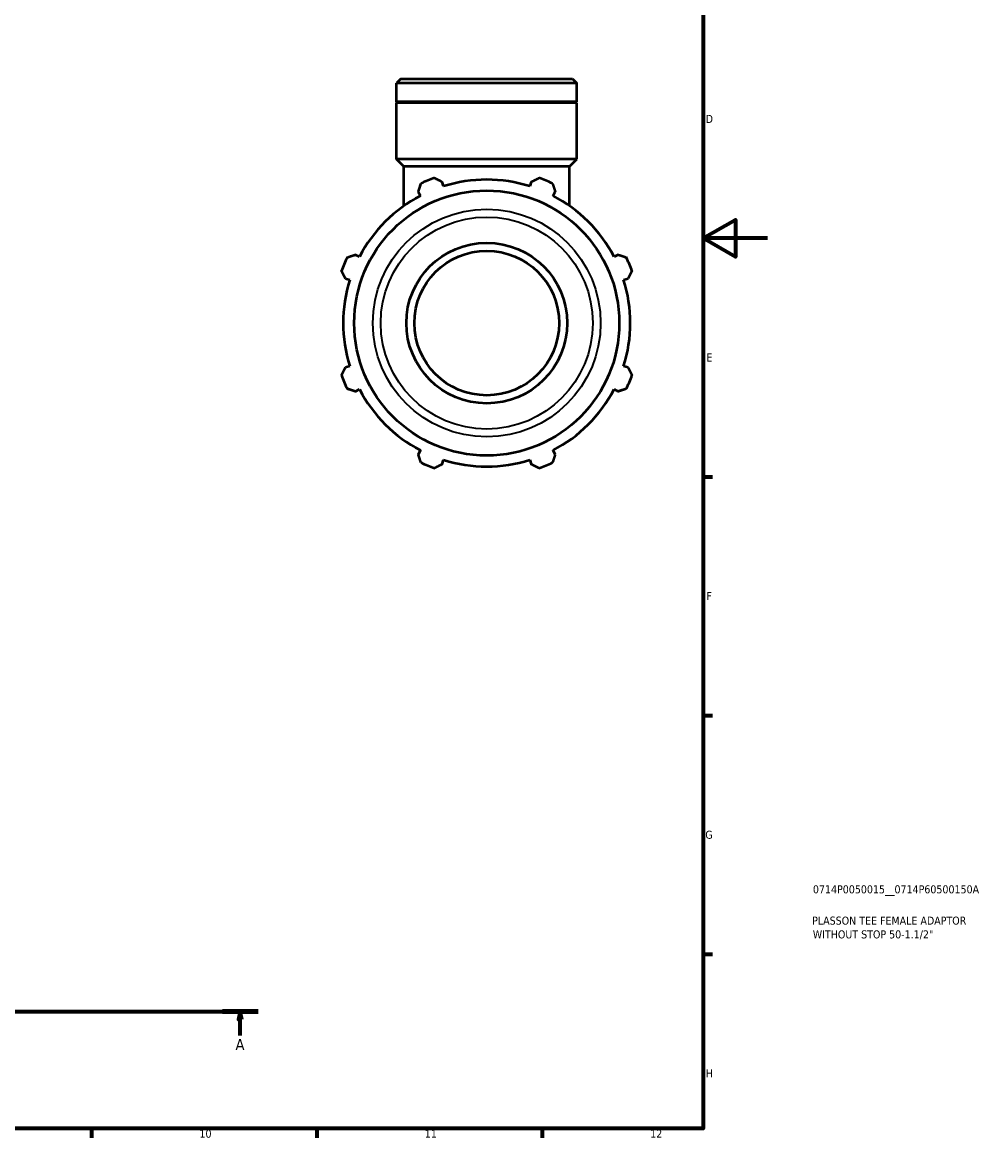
# Model space of a CAD drawing. Header units: millimetres. Extents: x 0 to 998, y 0 to 832.
# Tile 5 of 6: x 609 to 909, y 17 to 364. Entities that reach past the tile are written whole.
import ezdxf

# ---------------------------------------------------------------- set-up
doc = ezdxf.new("R2010")
doc.units = ezdxf.units.MM
doc.linetypes.add('CHAIN', pattern=[0.7087, 0.4724, -0.0591, 0.1181, -0.0591])
for name, color, linetype, lineweight in [('Border (ISO)', 7, 'Continuous', 70), ('Section Line (ISO)', 7, 'CHAIN', 70), ('Title (ISO)', 7, 'Continuous', 50), ('Visible (ISO)', 7, 'Continuous', 50), ('Visible Narrow (ISO)', 7, 'Continuous', 35)]:
    doc.layers.add(name, color=color, linetype=linetype, lineweight=lineweight)
doc.styles.add('Label Text (ISO)', font='tahoma.ttf')
doc.styles.add('Note Text (ISO)', font='tahoma.ttf')

# ---------------------------------------------------------------- blocks, each defined once
blk = doc.blocks.new('Borders Default Border')
at = {"layer": 'Border (ISO)'}
for p, q in [((821, 222.75), (823.9, 222.75)), ((821, 148.5), (823.9, 148.5)), ((821, 74.25), (823.9, 74.25)), ((630.75, 20), (630.75, 17.1)), ((700.83, 20), (700.83, 17.1)), ((770.92, 20), (770.92, 17.1))]:
    blk.add_line(p, q, dxfattribs=at)
at = {"layer": 'Border (ISO)', "flags": 128}
for points in [[(20, 20), (20, 574), (821, 574), (821, 20), (20, 20)], [(841, 297), (821, 297), (831, 302.77), (831, 291.23), (821, 297)]]:
    blk.add_lwpolyline(points, dxfattribs=at)
at = {"layer": 'Border (ISO)', "color": 232, "true_color": 0xca0064, "char_height": 2.5, "attachment_point": 7, "style": 'Note Text (ISO)'}
for s, insert in [('D', (821.73, 332.88)), ('E', (821.94, 258.63)), ('F', (822, 184.38)), ('G', (821.61, 110.08)), ('H', (821.74, 35.88)), ('10', (664.29, 17.05)), ('11', (734.37, 17.1)), ('12', (804.46, 17.1))]:
    blk.add_mtext(s, dxfattribs=dict(at, insert=insert))
blk = doc.blocks.new('Title Blocks ISO')
at = {"layer": 'Title (ISO)', "color": 232, "true_color": 0xca0064, "style": 'Note Text (ISO)'}
for tag, p in [('PART_NUMBER_001', (34.08, 73.14)), ('DESCRIPTION_001', (33.84, 63.4)), ('DESCRIPTION_002', (34.05, 59.12))]:
    blk.add_attdef(tag, p, '', height=2.5, dxfattribs=at)
blk = doc.blocks.new('2dTransSection0')
at = {"layer": 'Section Line (ISO)', "linetype": 'CHAIN'}
blk.add_line((253.3, 56.35), (682.55, 56.35), dxfattribs=at)
at = {"layer": 'Section Line (ISO)', "linetype": 'Continuous', "lineweight": 140}
blk.add_line((671.42, 56.35), (682.55, 56.35), dxfattribs=at)
at = {"layer": 'Section Line (ISO)', "linetype": 'Continuous'}
for p, q in [((676.98, 56.35), (676.48, 53.85)), ((676.98, 53.85), (676.98, 56.35)), ((677.48, 53.85), (676.98, 56.35)), ((676.48, 53.85), (677.48, 53.85)), ((676.98, 48.87), (676.98, 53.85))]:
    blk.add_line(p, q, dxfattribs=at)
at = {"layer": 'Section Line (ISO)', "linetype": 'Continuous', "flags": 128}
blk.add_lwpolyline([(677.48, 53.85), (676.98, 56.35), (676.48, 53.85), (677.48, 53.85)], dxfattribs=at)
at = {"layer": 'Section Line (ISO)'}
blk.add_solid([(677.48, 53.85), (676.98, 56.35), (676.48, 53.85), (677.48, 53.85)], dxfattribs=at)
at = {"layer": 'Section Line (ISO)', "insert": (675.49, 44.35), "char_height": 3.5, "attachment_point": 7, "style": 'Label Text (ISO)'}
blk.add_mtext('A', dxfattribs=at)

msp = doc.modelspace()

# ---------------------------------------------------------------- linework, layer by layer
at = {"layer": 'Visible (ISO)'}
for p, q in [((726.958, 346.599), (725.613, 345.254)), ((781.669, 345.254), (725.613, 345.254)), ((725.613, 339.399), (725.613, 345.254)), ((726.958, 346.599), (780.324, 346.599)), ((780.324, 346.599), (781.669, 345.254)), ((781.669, 339.399), (781.669, 345.254)), ((781.669, 339.399), (725.613, 339.399)), ((725.913, 339.099), (725.613, 339.399)), ((781.669, 339.099), (725.613, 339.099)), ((725.613, 321.599), (725.613, 339.099)), ((781.369, 339.099), (781.669, 339.399)), ((781.669, 321.599), (781.669, 339.099)), ((781.669, 321.599), (725.613, 321.599)), ((727.855, 319.357), (725.613, 321.599)), ((779.427, 319.357), (727.855, 319.357)), ((727.855, 307.038), (727.855, 319.357)), ((779.427, 319.357), (781.669, 321.599)), ((779.427, 307.038), (779.427, 319.357)), ((740.217, 313.173), (739.784, 314.547)), ((767.497, 314.547), (767.064, 313.173)), ((732.364, 311.473), (733.028, 310.195)), ((774.253, 310.195), (774.918, 311.473)), ((714.045, 291.212), (712.767, 291.877)), ((794.514, 291.877), (793.237, 291.212)), ((709.694, 284.456), (711.067, 284.023)), ((796.215, 284.023), (797.588, 284.456)), ((711.067, 257.176), (709.694, 256.743)), ((797.588, 256.743), (796.215, 257.176)), ((712.767, 249.322), (714.045, 249.987)), ((793.237, 249.987), (794.514, 249.322)), ((733.028, 231.003), (732.364, 229.726)), ((774.918, 229.726), (774.253, 231.003)), ((739.784, 226.652), (740.217, 228.025)), ((767.064, 228.025), (767.497, 226.652))]:
    msp.add_line(p, q, dxfattribs=at)
for radius in [41.224, 25, 22.5]:
    msp.add_circle((753.641, 270.599), radius, dxfattribs=at)
for radius, start, end in [(48, 109.79198, 115.20802), (44.64, 72.5, 107.5), (48, 64.79198, 70.20802), (44.64, 117.5, 152.5), (44.64, 27.5, 62.5), (48, 154.79198, 160.20802), (48, 19.79198, 25.20802), (44.64, 162.5, 197.5), (44.64, 342.5, 17.5), (48, 199.79198, 205.20802), (48, 334.79198, 340.20802), (44.64, 207.5, 242.5), (44.64, 297.5, 332.5), (48, 244.79198, 250.20802), (44.64, 252.5, 287.5), (48, 289.79198, 295.20802)]:
    msp.add_arc((753.641, 270.599), radius, start, end, dxfattribs=at)
for points, weights in [([(732.364, 311.473), (732.772, 312.724), (733.197, 314.028)], [1.00243851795, 1.00162742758, 1]), ([(737.388, 315.764), (738.611, 315.143), (739.784, 314.547)], [1, 1.00162742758, 1.00243851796]), ([(767.497, 314.547), (768.671, 315.143), (769.894, 315.764)], [1.00243851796, 1.00162742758, 1]), ([(774.084, 314.028), (774.51, 312.724), (774.918, 311.473)], [1, 1.00162742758, 1.00243851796]), ([(710.212, 291.043), (711.516, 291.468), (712.767, 291.877)], [1, 1.00162742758, 1.00243851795]), ([(794.514, 291.877), (795.766, 291.468), (797.07, 291.043)], [1.00243851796, 1.00162742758, 1]), ([(709.694, 284.456), (709.097, 285.63), (708.476, 286.852)], [1.00243851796, 1.00162742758, 1]), ([(798.805, 286.852), (798.184, 285.63), (797.588, 284.456)], [1, 1.00162742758, 1.00243851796]), ([(708.476, 254.346), (709.097, 255.569), (709.694, 256.743)], [1, 1.00162742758, 1.00243851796]), ([(797.588, 256.743), (798.184, 255.569), (798.805, 254.346)], [1.00243851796, 1.00162742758, 1]), ([(712.767, 249.322), (711.516, 249.73), (710.212, 250.156)], [1.00243851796, 1.00162742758, 1]), ([(797.07, 250.156), (795.766, 249.73), (794.514, 249.322)], [1, 1.00162742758, 1.00243851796]), ([(733.197, 227.17), (732.772, 228.474), (732.364, 229.726)], [1, 1.00162742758, 1.00243851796]), ([(774.918, 229.726), (774.51, 228.474), (774.084, 227.17)], [1.00243851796, 1.00162742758, 1]), ([(739.784, 226.652), (738.611, 226.056), (737.388, 225.435)], [1.00243851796, 1.00162742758, 1]), ([(769.894, 225.435), (768.671, 226.056), (767.497, 226.652)], [1, 1.00162742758, 1.00243851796])]:
    msp.add_rational_spline(points, weights, degree=2, dxfattribs=at)
at = {"layer": 'Visible Narrow (ISO)'}
for radius in [35.421, 32.976]:
    msp.add_circle((753.641, 270.599), radius, dxfattribs=at)

# ---------------------------------------------------------------- block references
msp.add_blockref('Borders Default Border', (0, 0))
msp.add_blockref('Title Blocks ISO', (821, 20)).add_auto_attribs({'PART_NUMBER_001': '0714P0050015__0714P60500150A', 'DESCRIPTION_001': 'PLASSON TEE FEMALE ADAPTOR', 'DESCRIPTION_002': 'WITHOUT STOP 50-1.1/2"'})
at = {"layer": 'Section Line (ISO)'}
msp.add_blockref('2dTransSection0', (0, 0), dxfattribs=at)

doc.saveas('drawing.dxf')
